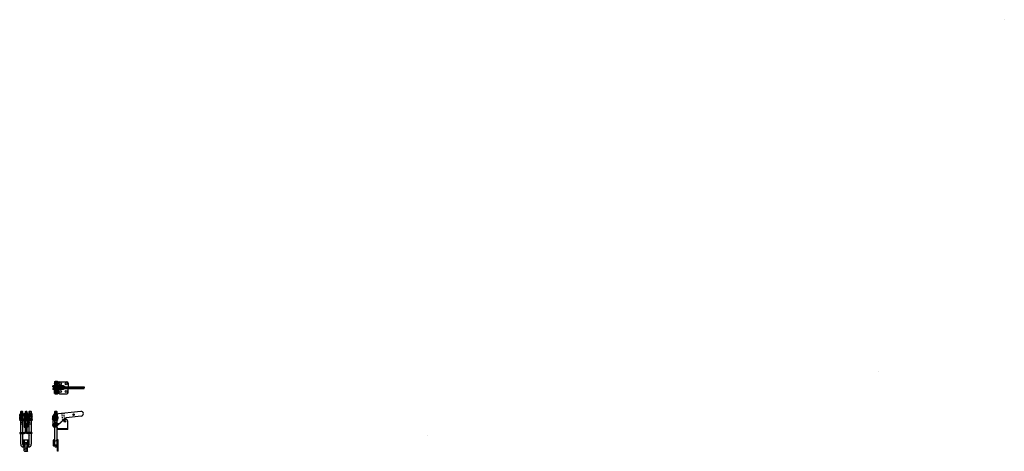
# Model space of a CAD drawing. Extents: x 50 to 178, y -25 to 31.
import ezdxf

# ---------------------------------------------------------------- set-up
doc = ezdxf.new("R2010")
doc.units = 0
doc.header["$LTSCALE"] = 0.25
doc.header["$MEASUREMENT"] = 0
for name, pattern in [('BORDER', [1.75, 0.5, -0.25, 0.5, -0.25, 0, -0.25]), ('CENTER', [2, 1.25, -0.25, 0.25, -0.25]), ('DASHED', [0.75, 0.5, -0.25]), ('DASHED2', [0.375, 0.25, -0.125]), ('HIDDENS', [0.36, 0.05, -0.04, 0.05, -0.04, 0.05, -0.04, 0.05, -0.04]), ('PHANTOM2', [1.25, 0.625, -0.125, 0.125, -0.125, 0.125, -0.125])]:
    doc.linetypes.add(name, pattern=pattern)
doc.layers.get('0').update_dxf_attribs({"linetype": 'CONTINUOUS'})
doc.layers.get('DEFPOINTS').update_dxf_attribs({"linetype": 'CONTINUOUS'})
doc.layers.add('DIM', color=7, linetype='CONTINUOUS')

msp = doc.modelspace()

# ---------------------------------------------------------------- linework, layer by layer
for points in [[(177.77, 31.47), (177.77, 31.47)], [(161.44, -14.23), (161.44, -14.23)], [(102.83, -22.61), (102.83, -22.61)]]:
    msp.add_lwpolyline(points)
at = {"layer": 'DEFPOINTS', "color": 0, "linetype": 'ByBlock'}
msp.add_point((54.49, -23.28), dxfattribs=at)
at = {"layer": 'DIM'}
for p, q in [((55.41, -16.15), (54.08, -16.15)), ((54.08, -16.27), (54.08, -16.15)), ((55.47, -16.27), (54.08, -16.27)), ((54.08, -16.51), (54.08, -16.63)), ((55.47, -16.51), (54.08, -16.51)), ((55.41, -16.63), (54.08, -16.63)), ((54.14, -16.39), (54.14, -16.27)), ((54.14, -16.27), (56.08, -16.27)), ((54.14, -16.39), (56.08, -16.39)), ((54.14, -16.39), (54.14, -16.51)), ((54.14, -16.39), (56.08, -16.39)), ((54.14, -16.51), (56.08, -16.51)), ((54.8, -16.27), (54.24, -16.27)), ((54.24, -16.51), (54.8, -16.51)), ((54.3, -15.64), (54.36, -15.58)), ((54.3, -15.64), (54.3, -16.27)), ((54.74, -15.64), (54.3, -15.64)), ((54.3, -17.14), (54.3, -16.51)), ((54.68, -15.58), (54.36, -15.58)), ((54.68, -15.58), (54.74, -15.64)), ((54.74, -16.27), (54.74, -15.64)), ((54.74, -16.51), (54.74, -17.14)), ((54.77, -16.27), (54.77, -15.8)), ((54.77, -16.51), (54.77, -16.98)), ((54.96, -15.61), (55.89, -15.61)), ((55.56, -16.23), (55.31, -16.15)), ((55.56, -16.56), (55.31, -16.63)), ((55.64, -16.27), (55.41, -16.15)), ((55.64, -16.51), (55.41, -16.63)), ((55.48, -16.27), (55.7, -16.38)), ((55.48, -16.51), (55.7, -16.4)), ((55.64, -16.27), (58.12, -16.27)), ((55.64, -16.51), (58.12, -16.51)), ((55.76, -16.39), (58.12, -16.39)), ((55.76, -16.39), (58.12, -16.39)), ((56.08, -15.8), (56.08, -16.27)), ((56.08, -16.39), (56.08, -16.27)), ((56.08, -16.39), (56.08, -16.51)), ((56.08, -16.98), (56.08, -16.51)), ((58.12, -16.27), (58.12, -16.39)), ((58.12, -16.51), (58.12, -16.39)), ((54.3, -17.14), (54.36, -17.2)), ((54.74, -17.14), (54.3, -17.14)), ((54.68, -17.2), (54.36, -17.2)), ((54.68, -17.2), (54.74, -17.14)), ((54.96, -17.17), (55.89, -17.17)), ((49.76, -20.05), (49.76, -19.86)), ((50.26, -20.05), (49.76, -20.05)), ((49.82, -20.06), (49.76, -20.12)), ((49.76, -20.44), (49.76, -20.12)), ((49.82, -20.5), (49.76, -20.44)), ((49.79, -19.83), (49.79, -19.83)), ((49.79, -19.83), (50.23, -19.83)), ((50.23, -20.05), (49.79, -20.05)), ((49.79, -20.05), (50.23, -20.05)), ((49.81, -19.75), (49.81, -19.81)), ((50.2, -19.74), (49.82, -19.74)), ((49.82, -20.06), (49.82, -20.5)), ((49.88, -19.86), (49.88, -20.05)), ((49.92, -19.45), (49.89, -19.48)), ((50.14, -19.48), (49.89, -19.48)), ((49.89, -23.75), (49.89, -19.48)), ((49.92, -19.45), (50.1, -19.45)), ((50.14, -19.48), (50.1, -19.45)), ((50.14, -19.48), (50.14, -23.75)), ((50.14, -19.86), (50.14, -20.05)), ((50.45, -20.06), (50.2, -20.06)), ((50.22, -19.75), (50.22, -19.81)), ((50.23, -19.83), (50.23, -19.83)), ((50.26, -20.05), (50.26, -19.86)), ((50.33, -19.75), (50.45, -19.72)), ((50.33, -19.75), (50.33, -21.53)), ((50.33, -20.68), (50.45, -20.47)), ((50.45, -19.47), (50.57, -19.47)), ((50.45, -19.47), (50.45, -21.53)), ((50.45, -19.75), (50.57, -19.72)), ((50.69, -20), (50.45, -20)), ((50.45, -20), (50.45, -20.56)), ((50.45, -20.68), (50.57, -20.47)), ((50.57, -19.47), (50.57, -20.47)), ((50.69, -19.47), (50.57, -19.47)), ((50.57, -19.47), (50.57, -20.47)), ((50.69, -19.75), (50.57, -19.72)), ((50.69, -20.68), (50.57, -20.47)), ((50.69, -19.47), (50.69, -21.53)), ((50.81, -19.75), (50.69, -19.72)), ((50.69, -20.56), (50.69, -20)), ((50.69, -20.06), (50.95, -20.06)), ((50.81, -20.68), (50.69, -20.47)), ((50.81, -19.75), (50.81, -21.53)), ((50.88, -20.05), (50.88, -19.86)), ((51.39, -20.05), (50.88, -20.05)), ((50.91, -19.83), (50.92, -19.83)), ((50.92, -19.83), (51.36, -19.83)), ((50.93, -19.75), (50.93, -19.81)), ((51.33, -19.74), (50.95, -19.74)), ((51, -19.84), (51, -19.9)), ((51.04, -19.45), (51.01, -19.48)), ((51.26, -19.48), (51.01, -19.48)), ((51.01, -23.75), (51.01, -19.48)), ((51.01, -19.86), (51.01, -20.05)), ((51.01, -19.93), (51.01, -20.05)), ((51.04, -19.45), (51.23, -19.45)), ((51.26, -19.48), (51.23, -19.45)), ((51.26, -19.48), (51.26, -23.75)), ((51.26, -19.86), (51.26, -20.05)), ((51.26, -19.93), (51.26, -20.05)), ((51.27, -19.84), (51.27, -19.9)), ((51.33, -20.06), (51.39, -20.12)), ((51.33, -20.06), (51.33, -20.5)), ((51.33, -20.5), (51.39, -20.44)), ((51.34, -19.75), (51.34, -19.81)), ((51.36, -19.83), (51.36, -19.83)), ((51.39, -20.05), (51.39, -19.86)), ((51.39, -20.44), (51.39, -20.12)), ((54.19, -20.05), (54.19, -19.86)), ((54.69, -20.05), (54.19, -20.05)), ((54.22, -19.83), (54.22, -19.83)), ((54.22, -19.83), (54.66, -19.83)), ((54.22, -20.05), (54.66, -20.05)), ((54.24, -19.75), (54.24, -19.81)), ((54.63, -19.74), (54.25, -19.74)), ((54.31, -19.86), (54.31, -20.05)), ((54.31, -19.99), (54.31, -20.05)), ((54.31, -20.1), (54.57, -20.1)), ((54.31, -20.1), (54.31, -20.22)), ((54.31, -20.35), (54.31, -20.45)), ((54.31, -20.45), (54.57, -20.45)), ((54.35, -19.45), (54.32, -19.48)), ((54.32, -23.97), (54.32, -19.48)), ((54.57, -19.48), (54.32, -19.48)), ((54.32, -19.93), (54.32, -20.06)), ((54.35, -19.45), (54.53, -19.45)), ((57.69, -19.47), (54.39, -19.84)), ((54.57, -19.48), (54.53, -19.45)), ((54.57, -19.48), (54.57, -23.97)), ((54.57, -19.86), (54.57, -20.05)), ((54.57, -19.93), (54.57, -20.06)), ((54.57, -19.99), (54.57, -20.05)), ((54.57, -20.1), (54.57, -20.22)), ((54.57, -20.35), (54.57, -20.45)), ((54.65, -19.75), (54.65, -19.81)), ((54.66, -19.83), (54.66, -19.83)), ((54.66, -20.05), (54.66, -20.05)), ((54.69, -20.05), (54.69, -19.86)), ((55.64, -20.39), (54.97, -21.02)), ((57.76, -20.09), (55.82, -20.31)), ((49.76, -20.62), (49.76, -20.53)), ((49.79, -20.5), (50.23, -20.5)), ((49.79, -20.5), (49.79, -20.5)), ((50.23, -20.65), (49.79, -20.65)), ((49.79, -20.65), (49.79, -20.65)), ((49.88, -20.53), (49.88, -20.65)), ((49.89, -21.07), (50.14, -21.07)), ((50.14, -20.53), (50.14, -20.65)), ((50.45, -20.5), (50.2, -20.5)), ((50.23, -20.5), (50.23, -20.5)), ((50.23, -20.65), (50.23, -20.65)), ((50.26, -20.53), (50.26, -20.62)), ((50.33, -21.53), (50.45, -21.53)), ((50.45, -20.56), (50.69, -20.56)), ((50.45, -21.03), (50.45, -22.13)), ((50.57, -21.03), (50.45, -21.03)), ((50.57, -22.13), (50.57, -21.03)), ((50.57, -22.13), (50.57, -21.03)), ((50.57, -21.03), (50.69, -21.03)), ((50.69, -20.5), (50.95, -20.5)), ((50.69, -21.03), (50.69, -22.13)), ((50.81, -21.53), (50.69, -21.53)), ((50.88, -20.62), (50.88, -20.53)), ((50.91, -20.5), (51.36, -20.5)), ((50.91, -20.5), (50.91, -20.5)), ((51.35, -20.65), (50.91, -20.65)), ((50.91, -20.65), (50.91, -20.65)), ((51.01, -20.53), (51.01, -20.65)), ((51.01, -21.07), (51.26, -21.07)), ((51.26, -20.53), (51.26, -20.65)), ((51.36, -20.5), (51.35, -20.5)), ((51.36, -20.65), (51.35, -20.65)), ((51.39, -20.53), (51.39, -20.62)), ((54.19, -20.62), (54.19, -20.53)), ((54.22, -20.5), (54.22, -20.5)), ((54.22, -20.5), (54.66, -20.5)), ((54.22, -20.65), (54.22, -20.65)), ((54.66, -20.65), (54.22, -20.65)), ((54.31, -20.53), (54.31, -20.65)), ((54.32, -21.03), (54.96, -21.03)), ((54.32, -21.07), (54.57, -21.07)), ((54.6, -21.53), (54.32, -21.53)), ((55.45, -20.57), (54.48, -21.46)), ((54.57, -20.53), (54.57, -20.65)), ((54.66, -20.5), (54.66, -20.5)), ((54.66, -20.65), (54.66, -20.65)), ((54.69, -20.53), (54.69, -20.62)), ((54.69, -21.69), (54.69, -21.62)), ((54.69, -21.69), (56, -21.69)), ((54.69, -21.81), (54.69, -21.69)), ((54.97, -21.69), (54.97, -21.81)), ((55.03, -21), (55.45, -20.57)), ((55.63, -20.5), (55.75, -20.5)), ((55.72, -21.69), (55.72, -21.81)), ((56, -21.81), (56, -20.75)), ((49.79, -22.22), (50.36, -22.22)), ((49.79, -22.22), (49.79, -22.34)), ((49.79, -22.34), (50.36, -22.34)), ((50.07, -22.54), (50.07, -22.54)), ((51.35, -22.22), (50.79, -22.22)), ((51.35, -22.34), (50.79, -22.34)), ((51.07, -22.54), (51.07, -22.54)), ((51.35, -22.22), (51.35, -22.34)), ((56, -21.81), (54.69, -21.81)), ((50.23, -23.16), (50.23, -23.97)), ((50.23, -23.16), (50.91, -23.16)), ((50.28, -23.28), (50.23, -23.28)), ((50.92, -23.85), (50.23, -23.85)), ((50.28, -23.85), (50.23, -23.85)), ((50.23, -23.97), (50.35, -23.97)), ((50.92, -24.1), (50.23, -24.1)), ((50.35, -23.28), (50.31, -23.28)), ((50.35, -23.85), (50.31, -23.85)), ((50.35, -23.16), (50.35, -23.97)), ((50.35, -24.61), (50.35, -23.97)), ((50.79, -23.16), (50.79, -23.97)), ((50.84, -23.28), (50.79, -23.28)), ((50.84, -23.85), (50.79, -23.85)), ((50.79, -24.61), (50.79, -23.97)), ((50.79, -23.97), (50.91, -23.97)), ((50.91, -23.28), (50.87, -23.28)), ((50.91, -23.85), (50.87, -23.85)), ((50.91, -23.16), (50.91, -23.97)), ((54.16, -23.93), (54.16, -23.2)), ((54.24, -23.16), (54.2, -23.16)), ((54.24, -23.97), (54.2, -23.97)), ((54.69, -23.17), (54.52, -23.27)), ((54.69, -23.96), (54.52, -23.87)), ((54.78, -23.16), (54.65, -23.16)), ((54.78, -23.97), (54.65, -23.97)), ((54.7, -23.46), (54.66, -23.46)), ((54.7, -23.68), (54.66, -23.68)), ((54.66, -24.66), (54.66, -23.97)), ((54.7, -24.27), (54.66, -24.27)), ((54.69, -23.17), (54.78, -23.16)), ((54.78, -23.97), (54.69, -23.96)), ((54.78, -23.46), (54.74, -23.46)), ((54.78, -23.68), (54.74, -23.68)), ((54.78, -24.27), (54.74, -24.27)), ((54.78, -24.66), (54.78, -23.16)), ((50.4, -24.66), (50.75, -24.66)), ((54.7, -24.49), (54.66, -24.49)), ((54.78, -24.66), (54.66, -24.66)), ((54.78, -24.49), (54.74, -24.49))]:
    msp.add_line(p, q, dxfattribs=at)
at = {"layer": 'DIM', "linetype": 'CENTER'}
for p, q in [((54.21, -16.39), (54.83, -16.39)), ((50.57, -19.97), (50.57, -20.59))]:
    msp.add_line(p, q, dxfattribs=at)
at = {"layer": 'DIM', "linetype": 'HIDDENS'}
for p, q in [((54.29, -16.39), (54.29, -16.27)), ((54.29, -16.39), (54.29, -16.51)), ((54.3, -16.27), (54.3, -16.15)), ((54.3, -16.27), (54.3, -16.15)), ((54.3, -16.51), (54.3, -16.63)), ((54.3, -16.51), (54.3, -16.63)), ((54.49, -16.27), (54.49, -16.15)), ((54.49, -16.51), (54.49, -16.63)), ((54.5, -16.39), (54.5, -16.27)), ((54.5, -16.39), (54.5, -16.51)), ((54.74, -16.27), (54.74, -16.15)), ((54.74, -16.51), (54.74, -16.63)), ((54.85, -16.27), (54.85, -16.15)), ((54.85, -16.51), (54.85, -16.63)), ((55.6, -16.39), (55.6, -16.27)), ((55.6, -16.39), (55.6, -16.51)), ((55.82, -16.39), (55.82, -16.27)), ((55.82, -16.39), (55.82, -16.51)), ((50.45, -21.17), (50.57, -21.17)), ((50.45, -21.39), (50.57, -21.39)), ((50.45, -21.56), (50.57, -21.56)), ((50.45, -21.7), (50.57, -21.7)), ((50.69, -21.17), (50.57, -21.17)), ((50.69, -21.39), (50.57, -21.39)), ((50.69, -21.56), (50.57, -21.56)), ((50.69, -21.7), (50.57, -21.7)), ((54.83, -21.69), (54.83, -21.81)), ((55.11, -21.69), (55.11, -21.81)), ((55.58, -21.69), (55.58, -21.81)), ((55.86, -21.69), (55.86, -21.81)), ((49.93, -22.22), (49.93, -22.34)), ((50.21, -22.22), (50.21, -22.34)), ((50.45, -21.92), (50.57, -21.92)), ((50.45, -22.06), (50.57, -22.06)), ((50.69, -21.92), (50.57, -21.92)), ((50.69, -22.06), (50.57, -22.06)), ((50.93, -22.22), (50.93, -22.34)), ((51.21, -22.22), (51.21, -22.34))]:
    msp.add_line(p, q, dxfattribs=at)
at = {"layer": 'DIM', "linetype": 'DASHED'}
for p, q in [((49.88, -20.1), (49.88, -20.45)), ((50.14, -20.13), (49.88, -20.13)), ((50.14, -20.42), (49.88, -20.42)), ((50.14, -20.1), (50.14, -20.45)), ((51.01, -20.1), (51.01, -20.45)), ((51.01, -20.13), (51.27, -20.13)), ((51.01, -20.42), (51.27, -20.42)), ((51.27, -20.1), (51.27, -20.45)), ((54.66, -23.16), (54.66, -23.97)), ((54.78, -23.97), (54.78, -23.97))]:
    msp.add_line(p, q, dxfattribs=at)
at = {"layer": 'DIM', "linetype": 'PHANTOM2'}
for p, q in [((49.92, -19.48), (49.92, -21.07)), ((50.1, -19.48), (50.1, -21.07)), ((51.04, -19.48), (51.04, -21.07)), ((51.23, -19.48), (51.23, -21.07)), ((54.35, -19.48), (54.35, -21.07)), ((54.53, -19.48), (54.53, -21.07))]:
    msp.add_line(p, q, dxfattribs=at)
at = {"layer": 'DIM', "linetype": 'DASHED2'}
for p, q in [((50.33, -20.06), (50.45, -20.06)), ((50.45, -19.79), (50.57, -19.79)), ((50.45, -19.98), (50.57, -19.98)), ((50.69, -19.79), (50.57, -19.79)), ((50.69, -19.98), (50.57, -19.98)), ((50.81, -20.06), (50.69, -20.06)), ((50.33, -20.5), (50.45, -20.5)), ((50.33, -21.17), (50.45, -21.17)), ((50.33, -21.39), (50.45, -21.39)), ((50.81, -20.5), (50.69, -20.5)), ((50.81, -21.17), (50.69, -21.17)), ((50.81, -21.39), (50.69, -21.39))]:
    msp.add_line(p, q, dxfattribs=at)
at = {"layer": 'DIM', "linetype": 'BORDER'}
for p, q in [((55.23, -19.75), (55.33, -20.68)), ((55.48, -19.72), (55.56, -20.47))]:
    msp.add_line(p, q, dxfattribs=at)
at = {"layer": 'DIM', "linetype": 'Continuous'}
msp.add_line((50.57, -23.66), (50.57, -23.72), dxfattribs=at)
at = {"layer": 'DIM'}
for points in [[(54.39, -15.61), (54.27, -15.83), (54.39, -16.05), (54.65, -16.05), (54.77, -15.83), (54.65, -15.61)], [(54.39, -16.73), (54.27, -16.95), (54.39, -17.17), (54.65, -17.17), (54.77, -16.95), (54.65, -16.73)]]:
    msp.add_lwpolyline(points, close=True, dxfattribs=at)
for centre, radius in [((54.52, -15.83), 0.219), ((54.52, -15.83), 0.205), ((54.52, -15.83), 0.164), ((54.52, -15.83), 0.13), ((54.52, -15.83), 0.133), ((54.52, -15.83), 0.11), ((55.05, -15.89), 0.14), ((55.8, -15.89), 0.14), ((54.52, -16.95), 0.219), ((54.52, -16.95), 0.205), ((54.52, -16.95), 0.164), ((54.52, -16.95), 0.13), ((54.52, -16.95), 0.11), ((55.05, -16.89), 0.14), ((55.8, -16.89), 0.14), ((54.44, -20.28), 0.282), ((54.44, -20.28), 0.218), ((54.44, -20.28), 0.218), ((56.76, -19.9), 0.0945), ((54.32, -21.28), 0.25), ((54.32, -21.28), 0.109), ((55.63, -20.75), 0.109), ((50.57, -23.57), 0.11), ((50.57, -24.38), 0.11)]:
    msp.add_circle(centre, radius, dxfattribs=at)
at = {"layer": 'DIM', "linetype": 'DASHED'}
for centre in [(54.52, -15.83), (54.52, -16.95)]:
    msp.add_circle(centre, 0.125, dxfattribs=at)
at = {"layer": 'DIM'}
for centre, radius, start, end in [((54.96, -15.8), 0.187, 90, 180), ((55.47, -16.29), 0.016, 64.359, 90), ((55.47, -16.49), 0.016, 270, 295.641), ((55.76, -16.25), 0.136, 244.359, 270), ((55.76, -16.53), 0.136, 90, 115.641), ((55.73, -16.25), 0.016, 244.359, 270), ((55.73, -16.53), 0.016, 90, 115.641), ((55.89, -15.8), 0.187, 0, 90), ((54.96, -16.98), 0.187, 180, 270), ((55.89, -16.98), 0.187, 270, 360), ((49.79, -19.86), 0.03, 90, 180), ((49.79, -19.81), 0.015, 270, 0), ((49.82, -19.75), 0.015, 90, 180), ((49.85, -19.86), 0.03, 0, 0), ((50.01, -19.86), 0.278, 226.9805, 313.0195), ((50.01, -20.7), 0.278, 46.9805, 133.0195), ((49.85, -19.86), 0.03, 0, 90), ((49.91, -19.86), 0.03, 90, 180), ((50.11, -19.86), 0.03, 0, 90), ((50.17, -19.86), 0.03, 90, 180), ((50.2, -19.75), 0.015, 0, 90), ((50.23, -19.81), 0.015, 180, 270), ((50.23, -19.86), 0.03, 0, 90), ((50.91, -19.86), 0.03, 90, 180), ((50.92, -19.81), 0.015, 270, 0), ((50.95, -19.75), 0.015, 90, 180), ((50.98, -19.86), 0.03, 0, 0), ((51.14, -19.86), 0.278, 226.9805, 313.0195), ((51.14, -20.7), 0.278, 46.9805, 133.0195), ((50.98, -19.86), 0.03, 0, 90), ((51.04, -19.86), 0.03, 90, 180), ((51.23, -19.86), 0.03, 0, 90), ((51.29, -19.86), 0.03, 90, 180), ((51.33, -19.75), 0.015, 0, 90), ((51.36, -19.81), 0.015, 180, 270), ((51.36, -19.86), 0.03, 0, 90), ((54.44, -20.28), 0.437, 96.4739, 204.4852), ((53.13, -20.87), 1, 341.1229, 24.4852), ((54.22, -19.86), 0.03, 90, 180), ((54.22, -19.81), 0.015, 270, 0), ((54.25, -19.75), 0.015, 90, 180), ((54.28, -19.86), 0.03, 0, 0), ((54.44, -20.28), 0.176, 116.9843, 63.0157), ((54.28, -19.86), 0.03, 0, 90), ((54.34, -19.86), 0.03, 90, 180), ((54.54, -19.86), 0.03, 0, 90), ((54.6, -19.86), 0.03, 90, 180), ((54.63, -19.75), 0.015, 0, 90), ((54.66, -19.81), 0.015, 180, 270), ((54.66, -19.86), 0.03, 0, 90), ((55.86, -20.62), 0.312, 96.4739, 132.7075), ((57.73, -19.78), 0.313, 276.4739, 96.4739), ((49.79, -20.53), 0.03, 90, 180), ((49.79, -20.62), 0.03, 180, 270), ((49.85, -20.53), 0.03, 0, 0), ((49.85, -20.53), 0.03, 0, 90), ((49.85, -20.62), 0.03, 270, 0), ((49.91, -20.53), 0.03, 90, 180), ((49.91, -20.62), 0.03, 180, 270), ((50.11, -20.53), 0.03, 0, 90), ((50.11, -20.62), 0.03, 270, 0), ((50.17, -20.53), 0.03, 90, 180), ((50.17, -20.62), 0.03, 180, 270), ((50.23, -20.53), 0.03, 0, 90), ((50.23, -20.62), 0.03, 270, 0), ((50.91, -20.53), 0.03, 90, 180), ((50.91, -20.62), 0.03, 180, 270), ((50.98, -20.53), 0.03, 0, 0), ((50.98, -20.53), 0.03, 0, 90), ((50.98, -20.62), 0.03, 270, 0), ((51.04, -20.53), 0.03, 90, 180), ((51.04, -20.62), 0.03, 180, 270), ((51.23, -20.53), 0.03, 0, 90), ((51.23, -20.62), 0.03, 270, 0), ((51.29, -20.53), 0.03, 90, 180), ((51.29, -20.62), 0.03, 180, 270), ((51.36, -20.53), 0.03, 0, 90), ((51.36, -20.62), 0.03, 270, 0), ((54.32, -21.28), 0.25, 90, 270), ((54.22, -20.53), 0.03, 90, 180), ((54.22, -20.62), 0.03, 180, 270), ((54.28, -20.53), 0.03, 0, 0), ((54.28, -20.53), 0.03, 0, 90), ((54.28, -20.62), 0.03, 270, 0), ((54.34, -20.53), 0.03, 90, 180), ((54.34, -20.62), 0.03, 180, 270), ((54.54, -20.53), 0.03, 0, 90), ((54.54, -20.62), 0.03, 270, 0), ((54.6, -20.53), 0.03, 90, 180), ((54.6, -20.62), 0.03, 180, 270), ((54.6, -21.62), 0.093, 0, 90), ((54.66, -20.53), 0.03, 0, 90), ((54.66, -20.62), 0.03, 270, 0), ((54.96, -20.93), 0.093, 270, 315.6054), ((55.63, -20.75), 0.25, 90, 135.6054), ((55.75, -20.75), 0.25, 0, 90), ((50.36, -22.13), 0.213, 270, 0), ((50.36, -22.13), 0.093, 270, 0), ((50.79, -22.13), 0.213, 180, 270), ((50.79, -22.13), 0.093, 180, 270), ((50.23, -23.75), 0.343, 180, 270), ((50.23, -23.75), 0.093, 180, 270), ((50.43, -23.14), 0.138, 188.8908, 206.4006), ((50.43, -23.99), 0.138, 153.5994, 171.1092), ((50.43, -23.14), 0.138, 221.8063, 236.3696), ((50.43, -23.99), 0.138, 123.6304, 138.1937), ((50.72, -23.14), 0.138, 303.6304, 318.1937), ((50.72, -23.99), 0.138, 41.8063, 56.3696), ((50.72, -23.14), 0.138, 333.5994, 351.1092), ((50.72, -23.99), 0.138, 8.8908, 26.4006), ((50.92, -23.75), 0.343, 270, 0), ((50.92, -23.75), 0.093, 270, 0), ((54.2, -23.2), 0.045, 90, 180), ((54.2, -23.93), 0.045, 180, 270), ((54.24, -23.2), 0.045, 24.9165, 90), ((54.24, -23.93), 0.045, 270, 335.0835), ((54.44, -23.11), 0.171, 204.9165, 332.2372), ((54.44, -24.02), 0.171, 27.7628, 155.0835), ((54.44, -23.97), 0.125, 180, 0), ((54.65, -23.22), 0.063, 90, 152.2372), ((54.65, -23.91), 0.063, 207.7628, 270), ((50.4, -24.61), 0.045, 180, 270), ((50.75, -24.61), 0.045, 270, 0)]:
    msp.add_arc(centre, radius, start, end, dxfattribs=at)
at = {"layer": 'DIM', "linetype": 'DASHED'}
for centre, radius, start, end in [((54.44, -19.85), 0.28, 242.3427, 297.6573), ((54.44, -20.7), 0.28, 62.3427, 117.6573), ((54.44, -23.97), 0.125, 0, 180)]:
    msp.add_arc(centre, radius, start, end, dxfattribs=at)
at = {"layer": 'DIM'}
msp.add_ellipse((54.52, -15.83), major_axis=(0, 0.2), ratio=0.684211, start_param=0.309845, end_param=5.973341, dxfattribs=at)
at = {"layer": 'DIM', "extrusion": (0, 0, -1)}
msp.add_ellipse((54.52, -16.95), major_axis=(0, -0.2), ratio=0.684211, start_param=0.309845, end_param=5.973341, dxfattribs=at)

doc.saveas('drawing.dxf')
